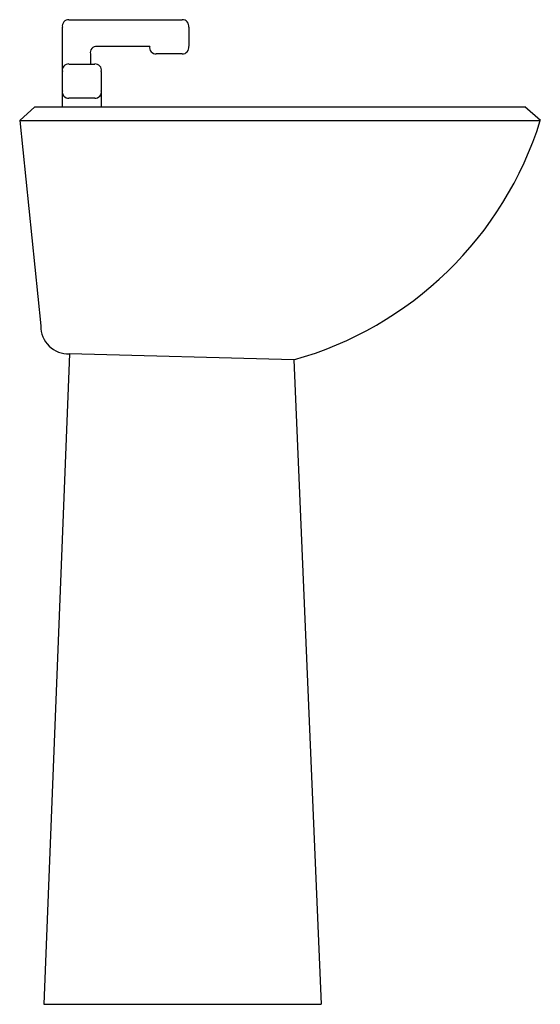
# Model space of a CAD drawing. Extents: x -0.17 to 0.37, y 0 to 1.01.
import ezdxf

# ---------------------------------------------------------------- set-up
doc = ezdxf.new("R2010")
doc.units = 0
doc.header["$MEASUREMENT"] = 0
doc.layers.add('LBA', color=1, linetype='CONTINUOUS')

msp = doc.modelspace()

# ---------------------------------------------------------------- linework, layer by layer
at = {"layer": 'LBA'}
for p, q in [((-0.1227, 0.9171), (-0.1227, 0.9986)), ((-0.1161, 1.0062), (-0.0004, 1.0062)), ((0.0063, 0.9986), (0.0063, 0.979)), ((-0.0335, 0.9788), (-0.0875, 0.9788)), ((-0.0941, 0.9712), (-0.0941, 0.9609)), ((-0.0004, 0.9714), (-0.0269, 0.9714)), ((-0.1161, 0.9609), (-0.0896, 0.9609)), ((-0.083, 0.9533), (-0.083, 0.9171)), ((-0.0896, 0.9261), (-0.1161, 0.9261)), ((-0.1664, 0.9031), (-0.1508, 0.9171)), ((-0.1508, 0.9171), (0.35, 0.9171)), ((0.3657, 0.9031), (0.35, 0.9171)), ((-0.1664, 0.9031), (0.3657, 0.9031)), ((-0.1664, 0.9031), (-0.1449, 0.6932)), ((-0.1156, 0.6646), (-0.1416, 0)), ((0.1136, 0.6585), (-0.1156, 0.6646)), ((0.1136, 0.6585), (0.1416, 0)), ((-0.1416, 0), (0.1416, 0))]:
    msp.add_line(p, q, dxfattribs=at)
for centre, radius, start, end in [((-0.1166, 0.9999), 0.00625, 85.1972, 192.5372), ((0.0002, 0.9999), 0.00625, 347.4628, 94.8028), ((-0.088, 0.9726), 0.00625, 85.1972, 192.5372), ((-0.0274, 0.9776), 0.00625, 167.4628, 274.8028), ((0.0002, 0.9776), 0.00625, 265.1972, 12.5372), ((-0.1166, 0.9547), 0.00625, 85.1972, 192.5372), ((-0.0891, 0.9547), 0.00625, 347.4628, 94.8028), ((-0.1166, 0.9323), 0.00625, 167.4628, 274.8028), ((-0.0891, 0.9323), 0.00625, 265.1972, 12.5372), ((0.0144, 1.0129), 0.368, 285.6362, 342.6427), ((-0.1164, 0.6931), 0.0285, 179.7266, 271.6902)]:
    msp.add_arc(centre, radius, start, end, dxfattribs=at)

doc.saveas('drawing.dxf')
